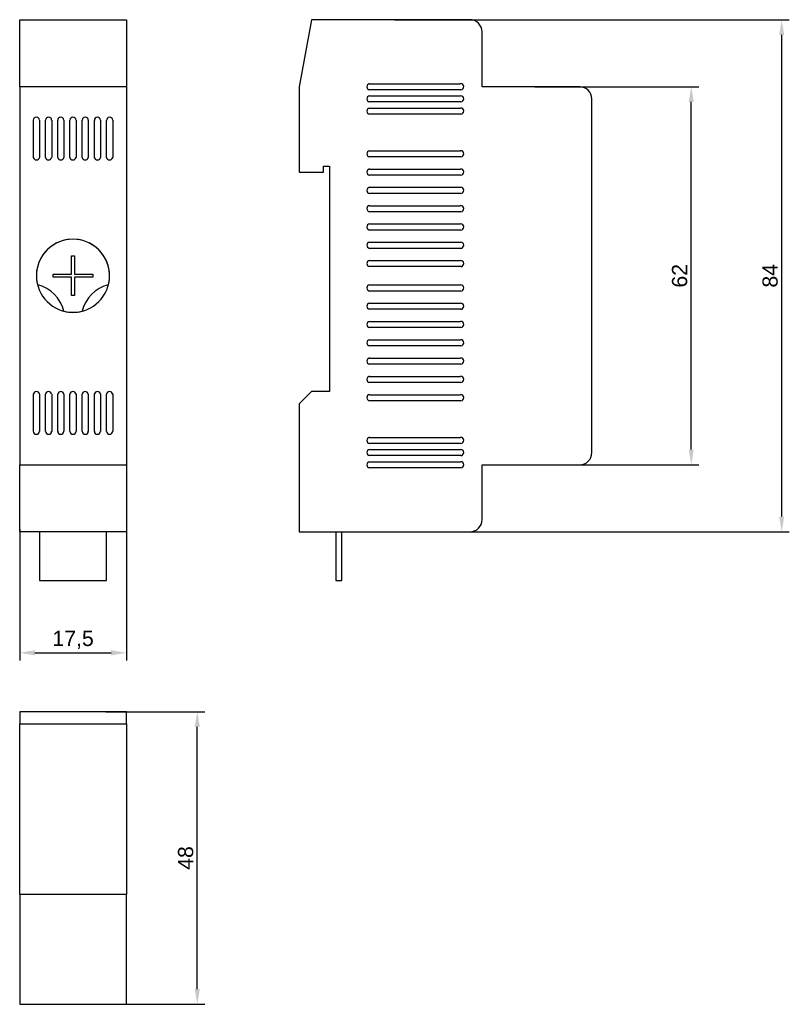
# Model space of a CAD drawing. Header units: millimetres. Extents: x 30 to 156, y 30 to 191.
import ezdxf

# ---------------------------------------------------------------- set-up
doc = ezdxf.new("R2010")
doc.units = ezdxf.units.MM
doc.layers.add('PDF_MD_Visible', color=7, linetype='Continuous')
doc.styles.get("Standard").update_dxf_attribs({"font": 'arial.ttf'})
doc.dimstyles.new('TDM', dxfattribs={"dimtxt": 2.5, "dimasz": 2.5, "dimexe": 1.25, "dimexo": 0.625, "dimtad": 1, "dimdec": 1, "dimtxsty": 'Standard', "dimcen": 2.5, "dimadec": 0, "dimazin": 0, "dimtfac": 1, "dimtdec": 1, "dimtmove": 0, "dimatfit": 3, "dimfxl": 1, "dimarcsym": 0})

# ---------------------------------------------------------------- blocks, each defined once
blk = doc.blocks.new('*D2')
at = {"color": 0, "lineweight": -2, "transparency": 16777216}
for p, q in [((29.72, 107.53), (29.72, 86.02)), ((47.22, 108.06), (47.22, 86.02)), ((32.22, 87.27), (44.72, 87.27))]:
    blk.add_line(p, q, dxfattribs=at)
at = {"color": 0, "transparency": 16777216}
for points in [[(32.22, 87.69), (32.22, 86.85), (29.72, 87.27)], [(44.72, 87.69), (44.72, 86.85), (47.22, 87.27)]]:
    blk.add_solid(points, dxfattribs=at)
at = {"layer": 'Defpoints', "color": 0, "transparency": 16777216}
for p in [(47.22, 108.69), (29.72, 108.15), (47.22, 87.27)]:
    blk.add_point(p, dxfattribs=at)
at = {"color": 0, "lineweight": 0, "transparency": 16777216, "insert": (38.47, 89.4), "char_height": 2.5, "attachment_point": 5}
blk.add_mtext('17,5', dxfattribs=at)
blk = doc.blocks.new('*D3')
at = {"color": 0, "lineweight": -2, "transparency": 16777216}
for p, q in [((43.86, 77.61), (60.1, 77.61)), ((58.85, 32.1), (58.85, 75.11)), ((43.86, 29.6), (60.1, 29.6))]:
    blk.add_line(p, q, dxfattribs=at)
at = {"color": 0, "transparency": 16777216}
for points in [[(58.43, 75.11), (59.27, 75.11), (58.85, 77.61)], [(58.43, 32.1), (59.27, 32.1), (58.85, 29.6)]]:
    blk.add_solid(points, dxfattribs=at)
at = {"layer": 'Defpoints', "color": 0, "transparency": 16777216}
for p in [(43.23, 77.61), (58.85, 77.61), (43.23, 29.6)]:
    blk.add_point(p, dxfattribs=at)
at = {"color": 0, "lineweight": 0, "transparency": 16777216, "insert": (56.95, 53.6), "char_height": 2.5, "attachment_point": 5, "rotation": 90}
blk.add_mtext('48', dxfattribs=at)
blk = doc.blocks.new('*D4')
at = {"color": 0, "lineweight": -2, "transparency": 16777216}
for p, q in [((91.19, 191.14), (155.97, 191.14)), ((154.72, 109.62), (154.72, 188.64)), ((90.19, 107.12), (155.97, 107.12))]:
    blk.add_line(p, q, dxfattribs=at)
at = {"color": 0, "transparency": 16777216}
for points in [[(154.3, 188.64), (155.13, 188.64), (154.72, 191.14)], [(154.3, 109.62), (155.13, 109.62), (154.72, 107.12)]]:
    blk.add_solid(points, dxfattribs=at)
at = {"layer": 'Defpoints', "color": 0, "transparency": 16777216}
for p in [(90.56, 191.14), (154.72, 191.14), (89.56, 107.12)]:
    blk.add_point(p, dxfattribs=at)
at = {"color": 0, "lineweight": 0, "transparency": 16777216, "insert": (152.82, 149.13), "char_height": 2.5, "attachment_point": 5, "rotation": 90}
blk.add_mtext('84', dxfattribs=at)
blk = doc.blocks.new('*D5')
at = {"color": 0, "lineweight": -2, "transparency": 16777216}
for p, q in [((114.2, 180.14), (141.13, 180.14)), ((139.88, 120.62), (139.88, 177.64)), ((114.2, 118.12), (141.13, 118.12))]:
    blk.add_line(p, q, dxfattribs=at)
at = {"color": 0, "transparency": 16777216}
for points in [[(139.46, 177.64), (140.3, 177.64), (139.88, 180.14)], [(139.46, 120.62), (140.3, 120.62), (139.88, 118.12)]]:
    blk.add_solid(points, dxfattribs=at)
at = {"layer": 'Defpoints', "color": 0, "transparency": 16777216}
for p in [(113.57, 180.14), (139.88, 180.14), (113.57, 118.12)]:
    blk.add_point(p, dxfattribs=at)
at = {"color": 0, "lineweight": 0, "transparency": 16777216, "insert": (137.98, 149.13), "char_height": 2.5, "attachment_point": 5, "rotation": 90}
blk.add_mtext('62', dxfattribs=at)

msp = doc.modelspace()

# ---------------------------------------------------------------- linework, layer by layer
at = {"layer": 'PDF_MD_Visible', "lineweight": 30}
for points in [[(29.72, 180.14), (29.72, 189.14), (29.72, 189.43), (29.72, 189.71), (29.72, 189.98), (29.72, 190.23), (29.72, 190.45), (29.72, 190.66), (29.72, 190.83), (29.72, 190.96), (29.72, 191.07), (29.72, 191.12), (29.72, 191.14), (47.22, 191.14), (47.22, 191.12), (47.22, 191.07), (47.22, 190.96), (47.22, 190.83), (47.22, 190.66), (47.22, 190.45), (47.22, 190.23), (47.22, 189.98), (47.22, 189.71), (47.22, 189.43), (47.22, 189.14), (47.22, 180.14)], [(41.72, 148.88), (38.72, 148.88), (38.72, 145.87), (38.22, 145.87), (38.22, 148.88), (35.21, 148.88), (35.21, 149.38), (38.22, 149.38), (38.22, 152.38), (38.72, 152.38), (38.72, 149.38), (41.72, 149.38)], [(29.72, 75.61), (47.22, 75.61), (47.22, 77.61), (29.72, 77.61)]]:
    msp.add_lwpolyline(points, close=True, dxfattribs=at)
for points in [[(103.57, 191.14), (77.56, 191.14), (75.56, 180.14), (75.56, 166.14), (79.56, 166.14), (79.56, 167.13), (80.55, 167.13), (80.55, 130.12), (77.56, 130.12), (75.56, 128.12), (75.56, 107.12), (103.57, 107.12)], [(121.58, 180.14), (105.57, 180.14), (105.57, 189.14)], [(29.72, 180.14), (29.72, 180.12), (29.72, 180.06), (29.72, 179.96), (29.72, 179.83), (29.72, 179.66), (29.72, 179.46), (29.72, 179.22), (29.72, 178.97), (29.72, 178.7), (29.72, 178.43), (29.72, 178.14), (29.72, 120.12), (29.72, 119.83), (29.72, 119.56), (29.72, 119.29), (29.72, 119.04), (29.72, 118.8), (29.72, 118.6), (29.72, 118.43), (29.72, 118.3), (29.72, 118.2), (29.72, 118.14), (29.72, 118.12), (47.22, 118.12), (47.22, 109.12), (47.22, 108.83), (47.22, 108.54), (47.22, 108.28), (47.22, 108.03), (47.22, 107.8), (47.22, 107.6), (47.22, 107.43), (47.22, 107.3), (47.22, 107.19), (47.22, 107.14), (47.22, 107.12), (29.72, 107.12), (29.72, 107.14), (29.72, 107.19), (29.72, 107.3), (29.72, 107.43), (29.72, 107.6), (29.72, 107.8), (29.72, 108.03), (29.72, 108.28), (29.72, 108.54), (29.72, 108.83), (29.72, 109.12), (29.72, 118.12)], [(47.22, 180.14), (47.22, 180.12), (47.22, 180.06), (47.22, 179.96), (47.22, 179.83), (47.22, 179.66), (47.22, 179.46), (47.22, 179.22), (47.22, 178.97), (47.22, 178.7), (47.22, 178.43), (47.22, 178.14), (47.22, 120.12), (47.22, 119.83), (47.22, 119.56), (47.22, 119.29), (47.22, 119.04), (47.22, 118.8), (47.22, 118.6), (47.22, 118.43), (47.22, 118.3), (47.22, 118.2), (47.22, 118.14), (47.22, 118.12)], [(87.08, 180.64), (102.05, 180.64)], [(102.09, 179.65), (87.08, 179.65)], [(87.08, 178.64), (102.05, 178.64)], [(123.58, 120.12), (123.58, 178.14)], [(102.09, 177.64), (87.08, 177.64)], [(87.08, 176.64), (102.05, 176.64)], [(31.96, 168.55), (31.96, 174.66)], [(32.97, 174.66), (32.97, 168.55)], [(33.96, 168.55), (33.96, 174.66)], [(34.97, 174.66), (34.97, 168.55)], [(35.96, 168.55), (35.96, 174.66)], [(36.97, 174.66), (36.97, 168.55)], [(37.96, 168.55), (37.96, 174.66)], [(38.97, 174.66), (38.97, 168.55)], [(39.96, 168.55), (39.96, 174.66)], [(40.97, 174.66), (40.97, 168.55)], [(41.97, 168.55), (41.97, 174.62)], [(42.97, 174.66), (42.97, 168.55)], [(43.97, 168.55), (43.97, 174.62)], [(44.97, 174.66), (44.97, 168.55)], [(102.09, 175.64), (87.08, 175.64)], [(87.08, 169.64), (102.05, 169.64)], [(102.09, 168.64), (87.08, 168.64)], [(87.08, 166.63), (102.05, 166.63)], [(102.09, 165.64), (87.08, 165.64)], [(87.08, 163.64), (102.05, 163.64)], [(102.09, 162.63), (87.08, 162.63)], [(87.08, 160.63), (102.05, 160.63)], [(102.09, 159.64), (87.08, 159.64)], [(87.08, 157.64), (102.05, 157.64)], [(102.09, 156.63), (87.08, 156.63)], [(87.08, 154.63), (102.05, 154.63)], [(102.09, 153.63), (87.08, 153.63)], [(87.08, 151.63), (102.05, 151.63)], [(102.09, 150.63), (87.08, 150.63)], [(87.08, 147.63), (102.05, 147.63)], [(102.09, 146.63), (87.08, 146.63)], [(87.08, 144.62), (102.05, 144.62)], [(102.09, 143.63), (87.08, 143.63)], [(87.08, 141.63), (102.05, 141.63)], [(102.09, 140.62), (87.08, 140.62)], [(87.08, 138.62), (102.05, 138.62)], [(102.09, 137.63), (87.08, 137.63)], [(87.08, 135.63), (102.05, 135.63)], [(102.09, 134.62), (87.08, 134.62)], [(87.08, 132.62), (102.05, 132.62)], [(102.09, 131.62), (87.08, 131.62)], [(31.96, 123.6), (31.96, 129.71)], [(32.97, 129.71), (32.97, 123.6)], [(33.96, 123.6), (33.96, 129.71)], [(34.97, 129.71), (34.97, 123.6)], [(35.96, 123.6), (35.96, 129.71)], [(36.97, 129.71), (36.97, 123.6)], [(37.96, 123.6), (37.96, 129.71)], [(38.97, 129.71), (38.97, 123.6)], [(39.96, 123.6), (39.96, 129.71)], [(40.97, 129.71), (40.97, 123.6)], [(41.97, 123.6), (41.97, 129.71)], [(42.97, 129.71), (42.97, 123.6)], [(43.97, 123.6), (43.97, 129.71)], [(44.97, 129.71), (44.97, 123.64)], [(87.08, 129.62), (102.05, 129.62)], [(102.09, 128.62), (87.08, 128.62)], [(87.08, 122.61), (102.05, 122.61)], [(102.09, 121.62), (87.08, 121.62)], [(87.08, 120.61), (102.05, 120.61)], [(102.09, 119.62), (87.08, 119.62)], [(87.08, 118.61), (102.09, 118.61)], [(105.57, 109.12), (105.57, 118.12), (121.58, 118.12)], [(102.09, 117.62), (87.08, 117.62)], [(32.97, 107.12), (32.97, 99.11), (43.97, 99.11), (43.97, 107.12)], [(81.56, 107.12), (81.56, 99.11), (82.56, 99.11), (82.56, 107.12)], [(29.72, 47.61), (29.72, 31.6), (29.72, 31.31), (29.72, 31.03), (29.72, 30.76), (29.72, 30.51), (29.72, 30.29), (29.72, 30.09), (29.72, 29.92), (29.72, 29.78), (29.72, 29.67), (29.72, 29.62), (29.72, 29.6), (47.22, 29.6), (47.22, 29.62), (47.22, 29.67), (47.22, 29.78), (47.22, 29.92), (47.22, 30.09), (47.22, 30.29), (47.22, 30.51), (47.22, 30.76), (47.22, 31.03), (47.22, 31.31), (47.22, 31.6), (47.22, 47.61), (29.72, 47.61), (29.72, 47.62), (29.72, 47.68), (29.72, 47.79), (29.72, 47.92), (29.72, 48.09), (29.72, 48.3), (29.72, 48.52), (29.72, 48.77), (29.72, 49.04), (29.72, 49.32), (29.72, 49.61), (29.72, 75.61)], [(47.22, 75.61), (47.22, 49.61), (47.22, 49.32), (47.22, 49.04), (47.22, 48.77), (47.22, 48.52), (47.22, 48.3), (47.22, 48.09), (47.22, 47.92), (47.22, 47.79), (47.22, 47.68), (47.22, 47.62), (47.22, 47.61)]]:
    msp.add_lwpolyline(points, dxfattribs=at)
for points in [[(105.57, 189.15), (105.57, 190.25), (104.67, 191.14), (103.56, 191.14)], [(87.08, 180.65), (86.84, 180.61), (86.66, 180.39), (86.66, 180.15)], [(86.66, 180.15), (86.66, 179.9), (86.84, 179.69), (87.08, 179.64)], [(102.56, 180.17), (102.55, 180.45), (102.32, 180.66), (102.04, 180.65)], [(102.08, 179.65), (102.36, 179.66), (102.57, 179.89), (102.56, 180.17)], [(123.58, 178.15), (123.58, 179.25), (122.68, 180.14), (121.57, 180.14)], [(87.08, 178.65), (86.84, 178.6), (86.66, 178.39), (86.66, 178.15)], [(86.66, 178.15), (86.66, 177.9), (86.84, 177.69), (87.08, 177.64)], [(102.56, 178.17), (102.55, 178.44), (102.32, 178.66), (102.04, 178.65)], [(102.08, 177.65), (102.36, 177.66), (102.57, 177.89), (102.56, 178.17)], [(87.08, 176.65), (86.84, 176.6), (86.66, 176.39), (86.66, 176.15)], [(86.66, 176.15), (86.66, 175.9), (86.84, 175.69), (87.08, 175.64)], [(102.56, 176.17), (102.55, 176.44), (102.32, 176.66), (102.04, 176.65)], [(102.08, 175.64), (102.36, 175.66), (102.57, 175.89), (102.56, 176.17)], [(32.45, 175.15), (32.18, 175.15), (31.96, 174.93), (31.95, 174.66)], [(32.96, 174.66), (32.95, 174.93), (32.72, 175.15), (32.45, 175.15)], [(34.45, 175.15), (34.18, 175.15), (33.96, 174.93), (33.95, 174.66)], [(34.96, 174.66), (34.95, 174.93), (34.72, 175.15), (34.45, 175.15)], [(36.45, 175.15), (36.18, 175.15), (35.96, 174.93), (35.95, 174.66)], [(36.96, 174.66), (36.95, 174.93), (36.73, 175.15), (36.45, 175.15)], [(38.46, 175.15), (38.19, 175.15), (37.96, 174.93), (37.95, 174.66)], [(38.96, 174.66), (38.95, 174.93), (38.73, 175.15), (38.46, 175.15)], [(40.47, 175.15), (40.2, 175.15), (39.98, 174.93), (39.96, 174.66)], [(40.97, 174.66), (40.96, 174.93), (40.74, 175.15), (40.47, 175.15)], [(42.45, 175.15), (42.17, 175.14), (41.96, 174.9), (41.97, 174.62)], [(42.97, 174.66), (42.96, 174.94), (42.73, 175.16), (42.45, 175.15)], [(44.45, 175.15), (44.17, 175.14), (43.96, 174.9), (43.97, 174.62)], [(44.97, 174.66), (44.96, 174.94), (44.73, 175.16), (44.45, 175.15)], [(87.08, 169.64), (86.84, 169.6), (86.66, 169.38), (86.66, 169.14)], [(102.56, 169.16), (102.55, 169.44), (102.32, 169.65), (102.04, 169.64)], [(31.95, 168.55), (32, 168.31), (32.21, 168.14), (32.45, 168.14)], [(32.45, 168.14), (32.7, 168.14), (32.91, 168.31), (32.96, 168.55)], [(33.95, 168.55), (34, 168.31), (34.21, 168.14), (34.45, 168.14)], [(34.45, 168.14), (34.7, 168.14), (34.91, 168.31), (34.96, 168.55)], [(35.95, 168.55), (36, 168.31), (36.21, 168.14), (36.45, 168.14)], [(36.45, 168.14), (36.7, 168.14), (36.91, 168.31), (36.96, 168.55)], [(37.95, 168.55), (38, 168.31), (38.21, 168.14), (38.46, 168.14)], [(38.46, 168.14), (38.7, 168.14), (38.91, 168.31), (38.96, 168.55)], [(39.96, 168.55), (40.01, 168.31), (40.22, 168.14), (40.47, 168.14)], [(40.47, 168.14), (40.71, 168.14), (40.92, 168.31), (40.97, 168.55)], [(41.96, 168.55), (42.01, 168.31), (42.22, 168.14), (42.47, 168.14)], [(42.47, 168.14), (42.71, 168.14), (42.92, 168.31), (42.97, 168.55)], [(43.97, 168.55), (44.01, 168.31), (44.22, 168.14), (44.47, 168.14)], [(44.47, 168.14), (44.71, 168.14), (44.93, 168.31), (44.97, 168.55)], [(86.66, 169.14), (86.66, 168.89), (86.84, 168.68), (87.08, 168.63)], [(102.08, 168.64), (102.36, 168.65), (102.57, 168.88), (102.56, 169.16)], [(87.08, 166.65), (86.84, 166.6), (86.66, 166.39), (86.66, 166.14)], [(102.56, 166.16), (102.55, 166.44), (102.32, 166.66), (102.04, 166.64)], [(86.66, 166.14), (86.66, 165.9), (86.84, 165.69), (87.08, 165.64)], [(102.08, 165.64), (102.36, 165.65), (102.57, 165.88), (102.56, 166.16)], [(87.08, 163.64), (86.84, 163.59), (86.66, 163.38), (86.66, 163.14)], [(102.56, 163.16), (102.55, 163.43), (102.32, 163.65), (102.04, 163.64)], [(86.66, 163.14), (86.66, 162.89), (86.84, 162.68), (87.08, 162.63)], [(102.08, 162.63), (102.36, 162.64), (102.57, 162.88), (102.56, 163.16)], [(87.08, 160.64), (86.84, 160.6), (86.66, 160.39), (86.66, 160.14)], [(86.66, 160.14), (86.66, 159.89), (86.84, 159.68), (87.08, 159.64)], [(102.56, 160.16), (102.55, 160.44), (102.32, 160.65), (102.04, 160.64)], [(102.08, 159.64), (102.36, 159.65), (102.57, 159.88), (102.56, 160.16)], [(87.08, 157.64), (86.84, 157.59), (86.66, 157.38), (86.66, 157.13)], [(86.66, 157.13), (86.66, 156.89), (86.84, 156.68), (87.08, 156.63)], [(102.56, 157.15), (102.55, 157.43), (102.32, 157.65), (102.04, 157.64)], [(102.08, 156.63), (102.36, 156.64), (102.57, 156.87), (102.56, 157.15)], [(38.46, 155.13), (35.14, 155.13), (32.45, 152.44), (32.45, 149.13)], [(41.88, 154.05), (39.82, 155.48), (37.09, 155.49), (35.03, 154.06)], [(44.46, 149.13), (44.46, 152.44), (41.77, 155.13), (38.46, 155.13)], [(35.03, 154.06), (32.97, 152.63), (32.01, 150.08), (32.64, 147.65)], [(44.28, 147.64), (44.9, 150.07), (43.94, 152.63), (41.88, 154.05)], [(87.08, 154.64), (86.84, 154.59), (86.66, 154.38), (86.66, 154.14)], [(86.66, 154.14), (86.66, 153.89), (86.84, 153.68), (87.08, 153.63)], [(102.56, 154.16), (102.55, 154.43), (102.32, 154.65), (102.04, 154.64)], [(102.08, 153.63), (102.36, 153.65), (102.57, 153.88), (102.56, 154.16)], [(87.08, 151.63), (86.84, 151.59), (86.66, 151.38), (86.66, 151.13)], [(86.66, 151.13), (86.66, 150.88), (86.84, 150.67), (87.08, 150.63)], [(102.56, 151.15), (102.55, 151.43), (102.32, 151.64), (102.04, 151.63)], [(102.08, 150.63), (102.36, 150.64), (102.57, 150.87), (102.56, 151.15)], [(32.45, 149.13), (32.45, 145.82), (35.14, 143.13), (38.46, 143.13)], [(38.46, 143.13), (41.77, 143.13), (44.46, 145.82), (44.46, 149.13)], [(36.97, 143.32), (36.43, 145.45), (34.77, 147.11), (32.65, 147.66)], [(44.27, 147.65), (42.14, 147.11), (40.48, 145.45), (39.94, 143.32)], [(87.08, 147.63), (86.84, 147.59), (86.66, 147.37), (86.66, 147.13)], [(86.66, 147.13), (86.66, 146.88), (86.84, 146.67), (87.08, 146.62)], [(102.56, 147.15), (102.55, 147.43), (102.32, 147.64), (102.04, 147.63)], [(102.08, 146.63), (102.36, 146.64), (102.57, 146.87), (102.56, 147.15)], [(87.08, 144.64), (86.84, 144.59), (86.66, 144.38), (86.66, 144.13)], [(86.66, 144.13), (86.66, 143.89), (86.84, 143.68), (87.08, 143.63)], [(102.56, 144.15), (102.55, 144.43), (102.32, 144.65), (102.04, 144.63)], [(102.08, 143.63), (102.36, 143.64), (102.57, 143.87), (102.56, 144.15)], [(36.97, 143.31), (37.94, 143.06), (38.96, 143.06), (39.94, 143.31)], [(87.08, 141.64), (86.84, 141.59), (86.66, 141.38), (86.66, 141.14)], [(86.66, 141.14), (86.66, 140.89), (86.84, 140.68), (87.08, 140.63)], [(102.56, 141.16), (102.55, 141.43), (102.32, 141.65), (102.04, 141.64)], [(102.08, 140.63), (102.36, 140.64), (102.57, 140.88), (102.56, 141.16)], [(87.08, 138.63), (86.84, 138.59), (86.66, 138.38), (86.66, 138.13)], [(86.66, 138.13), (86.66, 137.88), (86.84, 137.67), (87.08, 137.63)], [(102.56, 138.15), (102.55, 138.43), (102.32, 138.64), (102.04, 138.63)], [(102.08, 137.63), (102.36, 137.64), (102.57, 137.87), (102.56, 138.15)], [(87.08, 135.64), (86.84, 135.59), (86.66, 135.38), (86.66, 135.13)], [(86.66, 135.13), (86.66, 134.89), (86.84, 134.68), (87.08, 134.63)], [(102.56, 135.15), (102.55, 135.43), (102.32, 135.65), (102.04, 135.64)], [(102.08, 134.63), (102.36, 134.64), (102.57, 134.88), (102.56, 135.15)], [(87.08, 132.63), (86.84, 132.58), (86.66, 132.37), (86.66, 132.13)], [(102.56, 132.15), (102.55, 132.42), (102.32, 132.64), (102.04, 132.63)], [(86.66, 132.13), (86.66, 131.88), (86.84, 131.67), (87.08, 131.62)], [(102.08, 131.62), (102.36, 131.64), (102.57, 131.87), (102.56, 132.15)], [(32.45, 130.13), (32.21, 130.13), (32, 129.96), (31.95, 129.72)], [(32.96, 129.72), (32.91, 129.96), (32.7, 130.13), (32.45, 130.13)], [(34.45, 130.13), (34.21, 130.13), (34, 129.96), (33.95, 129.72)], [(34.96, 129.72), (34.91, 129.96), (34.7, 130.13), (34.45, 130.13)], [(36.45, 130.13), (36.21, 130.13), (36, 129.96), (35.95, 129.72)], [(36.96, 129.72), (36.91, 129.96), (36.7, 130.13), (36.45, 130.13)], [(38.46, 130.13), (38.21, 130.13), (38, 129.96), (37.95, 129.72)], [(38.96, 129.72), (38.91, 129.96), (38.7, 130.13), (38.46, 130.13)], [(40.47, 130.13), (40.22, 130.13), (40.01, 129.96), (39.96, 129.72)], [(40.97, 129.72), (40.92, 129.96), (40.71, 130.13), (40.47, 130.13)], [(42.47, 130.13), (42.22, 130.13), (42.01, 129.96), (41.96, 129.72)], [(42.97, 129.72), (42.92, 129.96), (42.71, 130.13), (42.47, 130.13)], [(44.47, 130.13), (44.22, 130.13), (44.01, 129.96), (43.97, 129.72)], [(44.97, 129.72), (44.93, 129.96), (44.71, 130.13), (44.47, 130.13)], [(87.08, 129.63), (86.84, 129.59), (86.66, 129.38), (86.66, 129.13)], [(102.56, 129.15), (102.55, 129.43), (102.32, 129.64), (102.04, 129.63)], [(86.66, 129.13), (86.66, 128.89), (86.84, 128.67), (87.08, 128.63)], [(102.08, 128.63), (102.36, 128.64), (102.57, 128.87), (102.56, 129.15)], [(31.95, 123.61), (31.96, 123.34), (32.18, 123.12), (32.45, 123.12)], [(32.45, 123.12), (32.72, 123.12), (32.95, 123.34), (32.96, 123.61)], [(33.95, 123.61), (33.96, 123.34), (34.18, 123.12), (34.45, 123.12)], [(34.45, 123.12), (34.72, 123.12), (34.95, 123.34), (34.96, 123.61)], [(35.95, 123.61), (35.96, 123.34), (36.18, 123.12), (36.45, 123.12)], [(36.45, 123.12), (36.73, 123.12), (36.95, 123.34), (36.96, 123.61)], [(37.95, 123.61), (37.96, 123.34), (38.19, 123.12), (38.46, 123.12)], [(38.46, 123.12), (38.73, 123.12), (38.95, 123.34), (38.96, 123.61)], [(39.96, 123.61), (39.98, 123.34), (40.2, 123.12), (40.47, 123.12)], [(40.47, 123.12), (40.74, 123.12), (40.96, 123.34), (40.97, 123.61)], [(41.97, 123.61), (41.98, 123.34), (42.2, 123.12), (42.47, 123.12)], [(42.47, 123.12), (42.74, 123.12), (42.96, 123.34), (42.97, 123.61)], [(43.97, 123.61), (43.98, 123.33), (44.21, 123.11), (44.49, 123.12)], [(44.49, 123.12), (44.77, 123.13), (44.98, 123.37), (44.97, 123.65)], [(87.08, 122.63), (86.84, 122.58), (86.66, 122.37), (86.66, 122.12)], [(86.66, 122.12), (86.66, 121.88), (86.84, 121.67), (87.08, 121.62)], [(102.56, 122.14), (102.55, 122.42), (102.32, 122.64), (102.04, 122.62)], [(102.08, 121.62), (102.36, 121.63), (102.57, 121.86), (102.56, 122.14)], [(87.08, 120.63), (86.84, 120.58), (86.66, 120.37), (86.66, 120.12)], [(86.66, 120.12), (86.66, 119.88), (86.84, 119.66), (87.08, 119.62)], [(102.56, 120.14), (102.55, 120.42), (102.32, 120.63), (102.04, 120.62)], [(102.08, 119.62), (102.36, 119.63), (102.57, 119.86), (102.56, 120.14)], [(121.57, 118.12), (122.68, 118.12), (123.57, 119.01), (123.57, 120.12)], [(87.08, 118.62), (86.84, 118.58), (86.66, 118.37), (86.66, 118.12)], [(86.66, 118.12), (86.66, 117.88), (86.84, 117.66), (87.08, 117.62)], [(102.56, 118.12), (102.56, 118.39), (102.35, 118.61), (102.08, 118.62)], [(102.08, 117.62), (102.35, 117.63), (102.56, 117.85), (102.56, 118.12)], [(103.56, 107.12), (104.67, 107.12), (105.56, 108.01), (105.56, 109.12)]]:
    msp.add_open_spline(points, degree=3, dxfattribs=at)

# ---------------------------------------------------------------- dimensions: what is measured, and where the dimension line sits
at = {"lineweight": 0}
for base, p1, p2, picture, middle in [((154.72, 191.14), (89.56, 107.12), (90.56, 191.14), '*D4', (152.82, 149.13)), ((139.88, 180.14), (113.57, 118.12), (113.57, 180.14), '*D5', (137.98, 149.13)), ((58.85, 77.61), (43.23, 29.6), (43.23, 77.61), '*D3', (56.95, 53.6))]:
    dim = msp.add_linear_dim(base=base, p1=p1, p2=p2, angle=90, dimstyle='TDM', dxfattribs=at)
    dim.commit()
    dim.dimension.update_dxf_attribs({"geometry": picture, "text_midpoint": middle})
dim = msp.add_linear_dim(base=(47.22, 87.27), p1=(29.72, 108.15), p2=(47.22, 108.69), dimstyle='TDM', dxfattribs=at)
dim.commit()
dim.dimension.update_dxf_attribs({"geometry": '*D2', "text_midpoint": (38.47, 89.4)})

doc.saveas('drawing.dxf')
